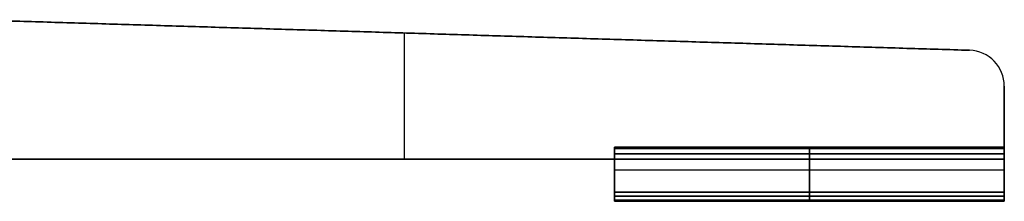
# Model space of a CAD drawing. Header units: millimetres. Extents: x -291 to 291, y -7 to 490.
# Tile 12 of 13: x 44 to 208, y -7 to 23. Entities that reach past the tile are written whole.
import ezdxf

# ---------------------------------------------------------------- set-up
doc = ezdxf.new("R2010")
doc.units = ezdxf.units.MM
doc.header["$MEASUREMENT"] = 0
doc.layers.add('IGES LEVEL 12', color=7, linetype='Continuous')
doc.layers.add('IGES LEVEL 3', color=7, linetype='Continuous')

msp = doc.modelspace()

# ---------------------------------------------------------------- linework, layer by layer
at = {"layer": 'IGES LEVEL 12', "extrusion": (1, 0, 0)}
for centre, start, end in [((1.8, 5.63, 143), 270, 0), ((1.8, -7.03, 143), 291.8014, 360), ((1.8, 5.63, 208), 270, 0), ((1.8, 7.29, 208), 0, 68.1986), ((1.8, -7.03, 208), 291.8014, 0), ((1.8, -5.37, 208), 0, 90), ((-6.8, 8.13, 143), 180, 270), ((-6.8, -7.87, 143), 90, 180), ((-6.8, -9.97, 143), 180, 270), ((-6.8, 10.23, 208), 90, 180), ((-6.8, 8.13, 208), 180, 270), ((-6.8, -7.87, 208), 90, 180), ((-6.8, -9.97, 208), 180, 270)]:
    msp.add_arc(centre, 0.2, start, end, dxfattribs=at)
at = {"layer": 'IGES LEVEL 12', "extrusion": (1, -2.84217e-14, -2.52435e-29)}
msp.add_arc((1.8, 7.29, 143), 0.2, 0, 68.1986, dxfattribs=at)
at = {"layer": 'IGES LEVEL 12', "extrusion": (1, -2.84217e-14, 0)}
msp.add_arc((1.8, -5.37, 143), 0.2, 0, 90, dxfattribs=at)
at = {"layer": 'IGES LEVEL 12', "color": 253, "extrusion": (1, -2.84217e-14, 0)}
for centre, end in [((1.8, -5.37, 143), 90), ((1.8, 7.29, 143), 68.1986), ((1.8, 7.29, 143), 68.1986), ((1.8, -5.37, 143), 90)]:
    msp.add_arc(centre, 0.2, 0, end, dxfattribs=at)
at = {"layer": 'IGES LEVEL 12', "color": 253, "extrusion": (1, 0, 0)}
for centre, start, end in [((1.8, -7.03, 143), 291.8014, 360), ((1.8, 5.63, 143), 270, 0), ((1.8, 5.63, 143), 270, 0), ((1.8, -7.03, 143), 291.8014, 360), ((1.8, 5.63, 175.5), 270, 0), ((1.8, 7.29, 175.5), 0, 68.1986), ((1.8, -7.03, 175.5), 291.8014, 0), ((1.8, -5.37, 175.5), 0, 90), ((1.8, -5.37, 208), 0, 90), ((1.8, -7.03, 208), 291.8014, 0), ((1.8, 7.29, 208), 0, 68.1986), ((1.8, 5.63, 208), 270, 0), ((1.8, 5.63, 208), 270, 0), ((1.8, 7.29, 208), 0, 68.1986), ((1.8, -7.03, 208), 291.8014, 0), ((1.8, -5.37, 208), 0, 90), ((-6.8, -9.97, 143), 180, 270), ((-6.8, -7.87, 143), 90, 180), ((-6.8, 8.13, 143), 180, 270), ((-6.8, 8.13, 143), 180, 270), ((-6.8, -7.87, 143), 90, 180), ((-6.8, -9.97, 143), 180, 270), ((-6.8, 10.23, 175.5), 90, 180), ((-6.8, 8.13, 175.5), 180, 270), ((-6.8, -7.87, 175.5), 90, 180), ((-6.8, -9.97, 175.5), 180, 270), ((-6.8, -9.97, 208), 180, 270), ((-6.8, -7.87, 208), 90, 180), ((-6.8, 8.13, 208), 180, 270), ((-6.8, 10.23, 208), 90, 180), ((-6.8, 10.23, 208), 90, 180), ((-6.8, 8.13, 208), 180, 270), ((-6.8, -7.87, 208), 90, 180), ((-6.8, -9.97, 208), 180, 270)]:
    msp.add_arc(centre, 0.2, start, end, dxfattribs=at)
at = {"layer": 'IGES LEVEL 12', "extrusion": (1, 4.03897e-28, -2.84217e-14)}
msp.add_arc((-6.8, 10.23, 143), 0.2, 90, 180, dxfattribs=at)
at = {"layer": 'IGES LEVEL 12', "color": 253, "extrusion": (1, 4.03897e-28, -2.84217e-14)}
msp.add_arc((-6.8, 10.23, 143), 0.2, 90, 180, dxfattribs=at)
msp.add_arc((-6.8, 10.23, 143), 0.2, 90, 180, dxfattribs=at)
at = {"layer": 'IGES LEVEL 12'}
for points in [[(143, 2, 5.63), (175.5, 2, 5.63), (208, 2, 5.63)], [(143, 2, 7.29), (143, 2, 6.46), (143, 2, 5.63)], [(208, 2, 7.29), (175.5, 2, 7.29), (143, 2, 7.29)], [(143, 2, -7.03), (175.5, 2, -7.03), (208, 2, -7.03)], [(143, 2, -5.37), (143, 2, -6.2), (143, 2, -7.03)], [(208, 2, -5.37), (175.5, 2, -5.37), (143, 2, -5.37)], [(143, 1.87, 7.48), (175.5, 1.87, 7.48), (208, 1.87, 7.48)], [(143, -5.5, 10.43), (143, -1.81, 8.95), (143, 1.87, 7.48)], [(143, 1.87, -7.22), (143, -1.81, -8.7), (143, -5.5, -10.17)], [(208, 1.87, -7.22), (175.5, 1.87, -7.22), (143, 1.87, -7.22)], [(143, 1.8, 5.43), (143, 0.9, 5.43), (143, 0, 5.43)], [(208, 1.8, 5.43), (175.5, 1.8, 5.43), (143, 1.8, 5.43)], [(143, 1.8, -5.17), (175.5, 1.8, -5.17), (208, 1.8, -5.17)], [(143, 0, -5.17), (143, 0.9, -5.17), (143, 1.8, -5.17)], [(208, 2, 5.63), (208, 2, 6.46), (208, 2, 7.29)], [(208, 2, -7.03), (208, 2, -6.2), (208, 2, -5.37)], [(208, 1.87, 7.48), (208, -1.81, 8.95), (208, -5.5, 10.43)], [(208, -5.5, -10.17), (208, -1.81, -8.7), (208, 1.87, -7.22)], [(208, 0, 5.43), (208, 0.9, 5.43), (208, 1.8, 5.43)], [(208, 1.8, -5.17), (208, 0.9, -5.17), (208, 0, -5.17)], [(143, 0, 5.43), (143, 0, 0.13), (143, 0, -5.17)], [(143, 0, 5.43), (175.5, 0, 5.43), (208, 0, 5.43)], [(208, 0, -5.17), (175.5, 0, -5.17), (143, 0, -5.17)], [(208, 0, -5.17), (208, 0, 0.13), (208, 0, 5.43)], [(143, -5.5, 10.43), (175.5, -5.5, 10.43), (208, -5.5, 10.43)], [(143, -6.8, 10.43), (143, -6.15, 10.43), (143, -5.5, 10.43)], [(143, -5.5, 7.93), (143, -6.15, 7.93), (143, -6.8, 7.93)], [(143, -5.5, 7.93), (175.5, -5.5, 7.93), (208, -5.5, 7.93)], [(143, -5.5, -7.67), (143, -5.5, 0.13), (143, -5.5, 7.93)], [(143, -5.5, -7.67), (175.5, -5.5, -7.67), (208, -5.5, -7.67)], [(143, -6.8, -7.67), (143, -6.15, -7.67), (143, -5.5, -7.67)], [(143, -5.5, -10.17), (143, -6.15, -10.17), (143, -6.8, -10.17)], [(143, -5.5, -10.17), (175.5, -5.5, -10.17), (208, -5.5, -10.17)], [(208, -5.5, 10.43), (208, -6.15, 10.43), (208, -6.8, 10.43)], [(208, -6.8, 7.93), (208, -6.15, 7.93), (208, -5.5, 7.93)], [(208, -5.5, 7.93), (208, -5.5, 0.13), (208, -5.5, -7.67)], [(208, -5.5, -7.67), (208, -6.15, -7.67), (208, -6.8, -7.67)], [(208, -6.8, -10.17), (208, -6.15, -10.17), (208, -5.5, -10.17)], [(208, -6.8, 10.43), (175.5, -6.8, 10.43), (143, -6.8, 10.43)], [(143, -6.8, 7.93), (175.5, -6.8, 7.93), (208, -6.8, 7.93)], [(208, -6.8, -7.67), (175.5, -6.8, -7.67), (143, -6.8, -7.67)], [(143, -6.8, -10.17), (175.5, -6.8, -10.17), (208, -6.8, -10.17)], [(143, -7, 10.23), (175.5, -7, 10.23), (208, -7, 10.23)], [(143, -7, 8.13), (143, -7, 9.18), (143, -7, 10.23)], [(208, -7, 8.13), (175.5, -7, 8.13), (143, -7, 8.13)], [(143, -7, -7.87), (175.5, -7, -7.87), (208, -7, -7.87)], [(143, -7, -9.97), (143, -7, -8.92), (143, -7, -7.87)], [(208, -7, -9.97), (175.5, -7, -9.97), (143, -7, -9.97)], [(208, -7, 10.23), (208, -7, 9.18), (208, -7, 8.13)], [(208, -7, -7.87), (208, -7, -8.92), (208, -7, -9.97)]]:
    msp.add_open_spline(points, degree=2, dxfattribs=at)
at = {"layer": 'IGES LEVEL 12', "color": 253}
for points in [[(143, 2, -5.37), (143, 2, -6.2), (143, 2, -7.03)], [(143, 2, 7.29), (143, 2, 6.46), (143, 2, 5.63)], [(143, 2, 5.63), (175.5, 2, 5.63), (208, 2, 5.63)], [(143, 2, 5.63), (175.5, 2, 5.63), (208, 2, 5.63)], [(208, 2, 7.29), (175.5, 2, 7.29), (143, 2, 7.29)], [(143, 2, 7.29), (143, 2, 6.46), (143, 2, 5.63)], [(143, 2, 6.46), (175.5, 2, 6.46), (208, 2, 6.46)], [(208, 2, 7.29), (175.5, 2, 7.29), (143, 2, 7.29)], [(143, 2, -7.03), (175.5, 2, -7.03), (208, 2, -7.03)], [(208, 2, -5.37), (175.5, 2, -5.37), (143, 2, -5.37)], [(143, 2, -5.37), (143, 2, -6.2), (143, 2, -7.03)], [(143, 2, -7.03), (175.5, 2, -7.03), (208, 2, -7.03)], [(208, 2, -6.2), (175.5, 2, -6.2), (143, 2, -6.2)], [(208, 2, -5.37), (175.5, 2, -5.37), (143, 2, -5.37)], [(143, 1.97, 7.41), (175.5, 1.97, 7.41), (208, 1.97, 7.41)], [(143, 1.97, -7.15), (175.5, 1.97, -7.15), (208, 1.97, -7.15)], [(143, 1.95, 5.5), (175.5, 1.95, 5.5), (208, 1.95, 5.5)], [(143, 1.94, -5.23), (175.5, 1.94, -5.23), (208, 1.94, -5.23)], [(143, 1.87, -7.22), (143, -1.81, -8.7), (143, -5.5, -10.17)], [(143, -5.5, 10.43), (143, -1.81, 8.95), (143, 1.87, 7.48)], [(143, 1.87, 7.48), (175.5, 1.87, 7.48), (208, 1.87, 7.48)], [(143, -5.5, 10.43), (143, -1.81, 8.95), (143, 1.87, 7.48)], [(143, 1.87, 7.48), (175.5, 1.87, 7.48), (208, 1.87, 7.48)], [(208, 1.87, -7.22), (175.5, 1.87, -7.22), (143, 1.87, -7.22)], [(143, 1.87, -7.22), (143, -1.81, -8.7), (143, -5.5, -10.17)], [(208, 1.87, -7.22), (175.5, 1.87, -7.22), (143, 1.87, -7.22)], [(143, 0, -5.17), (143, 0.9, -5.17), (143, 1.8, -5.17)], [(143, 1.8, 5.43), (143, 0.9, 5.43), (143, 0, 5.43)], [(208, 1.8, 5.43), (175.5, 1.8, 5.43), (143, 1.8, 5.43)], [(143, 1.8, 5.43), (143, 0.9, 5.43), (143, 0, 5.43)], [(208, 1.8, 5.43), (175.5, 1.8, 5.43), (143, 1.8, 5.43)], [(143, 1.8, -5.17), (175.5, 1.8, -5.17), (208, 1.8, -5.17)], [(143, 0, -5.17), (143, 0.9, -5.17), (143, 1.8, -5.17)], [(143, 1.8, -5.17), (175.5, 1.8, -5.17), (208, 1.8, -5.17)], [(175.5, 2, 5.63), (175.5, 2, 6.46), (175.5, 2, 7.29)], [(175.5, 2, -7.03), (175.5, 2, -6.2), (175.5, 2, -5.37)], [(175.5, 1.87, 7.48), (175.5, -1.81, 8.95), (175.5, -5.5, 10.43)], [(175.5, -5.5, -10.17), (175.5, -1.81, -8.7), (175.5, 1.87, -7.22)], [(175.5, 0, 5.43), (175.5, 0.9, 5.43), (175.5, 1.8, 5.43)], [(175.5, 1.8, -5.17), (175.5, 0.9, -5.17), (175.5, 0, -5.17)], [(208, 2, -5.37), (208, 2, -6.2), (208, 2, -7.03)], [(208, 2, 7.29), (208, 2, 6.46), (208, 2, 5.63)], [(208, 2, 5.63), (208, 2, 6.46), (208, 2, 7.29)], [(208, 2, -7.03), (208, 2, -6.2), (208, 2, -5.37)], [(208, 1.87, -7.22), (208, -1.81, -8.7), (208, -5.5, -10.17)], [(208, -5.5, 10.43), (208, -1.81, 8.95), (208, 1.87, 7.48)], [(208, 1.87, 7.48), (208, -1.81, 8.95), (208, -5.5, 10.43)], [(208, -5.5, -10.17), (208, -1.81, -8.7), (208, 1.87, -7.22)], [(208, 1.8, 5.43), (208, 0.9, 5.43), (208, 0, 5.43)], [(208, 0, -5.17), (208, 0.9, -5.17), (208, 1.8, -5.17)], [(208, 0, 5.43), (208, 0.9, 5.43), (208, 1.8, 5.43)], [(208, 1.8, -5.17), (208, 0.9, -5.17), (208, 0, -5.17)], [(143, 0.9, 5.43), (175.5, 0.9, 5.43), (208, 0.9, 5.43)], [(208, 0.9, -5.17), (175.5, 0.9, -5.17), (143, 0.9, -5.17)], [(143, 0, 5.43), (143, 0, 0.13), (143, 0, -5.17)], [(143, -5.5, 0.13), (143, -2.75, 0.13), (143, 0, 0.13)], [(208, 0, 5.43), (175.5, 0, 5.43), (143, 0, 5.43)], [(143, 0, 5.43), (143, 0, 0.13), (143, 0, -5.17)], [(143, 0, -5.17), (175.5, 0, -5.17), (208, 0, -5.17)], [(208, 0, 0.13), (175.5, 0, 0.13), (143, 0, 0.13)], [(143, 0, 5.43), (175.5, 0, 5.43), (208, 0, 5.43)], [(208, 0, -5.17), (175.5, 0, -5.17), (143, 0, -5.17)], [(175.5, 0, -5.17), (175.5, 0, 0.13), (175.5, 0, 5.43)], [(208, 0, 5.43), (208, 0, 0.13), (208, 0, -5.17)], [(208, -5.5, 0.13), (208, -2.75, 0.13), (208, 0, 0.13)], [(208, 0, -5.17), (208, 0, 0.13), (208, 0, 5.43)], [(208, -1.81, 8.95), (175.5, -1.81, 8.95), (143, -1.81, 8.95)], [(208, -1.81, -8.7), (175.5, -1.81, -8.7), (143, -1.81, -8.7)], [(143, -2.5, -8.97), (143, -2.5, 0.13), (143, -2.5, 9.23)], [(208, -2.5, -8.97), (208, -2.5, 0.13), (208, -2.5, 9.23)], [(143, -5.5, -10.17), (143, -6.15, -10.17), (143, -6.8, -10.17)], [(143, -6.8, -7.67), (143, -6.15, -7.67), (143, -5.5, -7.67)], [(143, -5.5, -7.67), (143, -5.5, 0.13), (143, -5.5, 7.93)], [(143, -5.5, 7.93), (143, -6.15, 7.93), (143, -6.8, 7.93)], [(143, -6.8, 10.43), (143, -6.15, 10.43), (143, -5.5, 10.43)], [(208, -5.5, 10.43), (175.5, -5.5, 10.43), (143, -5.5, 10.43)], [(143, -6.8, 10.43), (143, -6.15, 10.43), (143, -5.5, 10.43)], [(143, -5.5, 10.43), (175.5, -5.5, 10.43), (208, -5.5, 10.43)], [(208, -5.5, 7.93), (175.5, -5.5, 7.93), (143, -5.5, 7.93)], [(143, -5.5, 7.93), (143, -6.15, 7.93), (143, -6.8, 7.93)], [(208, -5.5, -7.67), (175.5, -5.5, -7.67), (143, -5.5, -7.67)], [(143, -5.5, -7.67), (143, -5.5, 0.13), (143, -5.5, 7.93)], [(143, -5.5, 7.93), (175.5, -5.5, 7.93), (208, -5.5, 7.93)], [(208, -5.5, 0.13), (175.5, -5.5, 0.13), (143, -5.5, 0.13)], [(143, -6.8, -7.67), (143, -6.15, -7.67), (143, -5.5, -7.67)], [(143, -5.5, -7.67), (175.5, -5.5, -7.67), (208, -5.5, -7.67)], [(208, -5.5, -10.17), (175.5, -5.5, -10.17), (143, -5.5, -10.17)], [(143, -5.5, -10.17), (143, -6.15, -10.17), (143, -6.8, -10.17)], [(143, -5.5, -10.17), (175.5, -5.5, -10.17), (208, -5.5, -10.17)], [(208, -6.15, 10.43), (175.5, -6.15, 10.43), (143, -6.15, 10.43)], [(143, -6.15, 7.93), (175.5, -6.15, 7.93), (208, -6.15, 7.93)], [(208, -6.15, -7.67), (175.5, -6.15, -7.67), (143, -6.15, -7.67)], [(208, -6.15, -10.17), (175.5, -6.15, -10.17), (143, -6.15, -10.17)], [(175.5, -6.8, 10.43), (175.5, -6.15, 10.43), (175.5, -5.5, 10.43)], [(175.5, -6.8, 7.93), (175.5, -6.15, 7.93), (175.5, -5.5, 7.93)], [(175.5, -5.5, 7.93), (175.5, -5.5, 0.13), (175.5, -5.5, -7.67)], [(175.5, -5.5, -7.67), (175.5, -6.15, -7.67), (175.5, -6.8, -7.67)], [(175.5, -6.8, -10.17), (175.5, -6.15, -10.17), (175.5, -5.5, -10.17)], [(208, -5.5, -10.17), (208, -6.15, -10.17), (208, -6.8, -10.17)], [(208, -6.8, -7.67), (208, -6.15, -7.67), (208, -5.5, -7.67)], [(208, -5.5, -7.67), (208, -5.5, 0.13), (208, -5.5, 7.93)], [(208, -5.5, 7.93), (208, -6.15, 7.93), (208, -6.8, 7.93)], [(208, -6.8, 10.43), (208, -6.15, 10.43), (208, -5.5, 10.43)], [(208, -5.5, 10.43), (208, -6.15, 10.43), (208, -6.8, 10.43)], [(208, -6.8, 7.93), (208, -6.15, 7.93), (208, -5.5, 7.93)], [(208, -5.5, 7.93), (208, -5.5, 0.13), (208, -5.5, -7.67)], [(208, -5.5, -7.67), (208, -6.15, -7.67), (208, -6.8, -7.67)], [(208, -6.8, -10.17), (208, -6.15, -10.17), (208, -5.5, -10.17)], [(208, -6.8, 10.43), (175.5, -6.8, 10.43), (143, -6.8, 10.43)], [(208, -6.8, 10.43), (175.5, -6.8, 10.43), (143, -6.8, 10.43)], [(143, -6.8, 7.93), (175.5, -6.8, 7.93), (208, -6.8, 7.93)], [(143, -6.8, 7.93), (175.5, -6.8, 7.93), (208, -6.8, 7.93)], [(208, -6.8, -7.67), (175.5, -6.8, -7.67), (143, -6.8, -7.67)], [(208, -6.8, -7.67), (175.5, -6.8, -7.67), (143, -6.8, -7.67)], [(143, -6.8, -10.17), (175.5, -6.8, -10.17), (208, -6.8, -10.17)], [(143, -6.8, -10.17), (175.5, -6.8, -10.17), (208, -6.8, -10.17)], [(143, -6.94, 10.37), (175.5, -6.94, 10.37), (208, -6.94, 10.37)], [(143, -6.94, -7.73), (175.5, -6.94, -7.73), (208, -6.94, -7.73)], [(143, -6.95, 8), (175.5, -6.95, 8), (208, -6.95, 8)], [(143, -6.95, -10.1), (175.5, -6.95, -10.1), (208, -6.95, -10.1)], [(143, -7, -9.97), (143, -7, -8.92), (143, -7, -7.87)], [(143, -7, 8.13), (143, -7, 9.18), (143, -7, 10.23)], [(143, -7, 10.23), (175.5, -7, 10.23), (208, -7, 10.23)], [(208, -7, 8.13), (175.5, -7, 8.13), (143, -7, 8.13)], [(143, -7, 8.13), (143, -7, 9.18), (143, -7, 10.23)], [(143, -7, 10.23), (175.5, -7, 10.23), (208, -7, 10.23)], [(208, -7, 9.18), (175.5, -7, 9.18), (143, -7, 9.18)], [(208, -7, 8.13), (175.5, -7, 8.13), (143, -7, 8.13)], [(143, -7, -7.87), (175.5, -7, -7.87), (208, -7, -7.87)], [(208, -7, -9.97), (175.5, -7, -9.97), (143, -7, -9.97)], [(143, -7, -9.97), (143, -7, -8.92), (143, -7, -7.87)], [(143, -7, -7.87), (175.5, -7, -7.87), (208, -7, -7.87)], [(208, -7, -8.92), (175.5, -7, -8.92), (143, -7, -8.92)], [(208, -7, -9.97), (175.5, -7, -9.97), (143, -7, -9.97)], [(175.5, -7, 8.13), (175.5, -7, 9.18), (175.5, -7, 10.23)], [(175.5, -7, -7.87), (175.5, -7, -8.92), (175.5, -7, -9.97)], [(208, -7, -9.97), (208, -7, -8.92), (208, -7, -7.87)], [(208, -7, 8.13), (208, -7, 9.18), (208, -7, 10.23)], [(208, -7, 10.23), (208, -7, 9.18), (208, -7, 8.13)], [(208, -7, -7.87), (208, -7, -8.92), (208, -7, -9.97)]]:
    msp.add_open_spline(points, degree=2, dxfattribs=at)
at = {"layer": 'IGES LEVEL 3'}
for centre, start in [((202, 12.18, -5), 360), ((202, 12.18, 5), 0)]:
    msp.add_arc(centre, 6, start, 88.25, dxfattribs=at)
at = {"layer": 'IGES LEVEL 3', "color": 253}
for centre, start in [((202, 12.18, 5), 0), ((202, 12.18, -5), 360), ((202, 12.18, 5), 0), ((202, 12.18, -5), 360), ((202, 12.18), 0)]:
    msp.add_arc(centre, 6, start, 88.25, dxfattribs=at)
at = {"layer": 'IGES LEVEL 3'}
for points in [[(202.18, 18.18, 5), (118.77, 20.73, 5), (35.36, 23.27, 5)], [(35.36, 23.27, -5), (118.77, 20.73, -5), (202.18, 18.18, -5)], [(202.18, 18.18, -5), (202.18, 18.18), (202.18, 18.18, 5)], [(208, 0, 5), (208, 6.09, 5), (208, 12.18, 5)], [(208, 12.18, -5), (208, 6.09, -5), (208, 0, -5)], [(208, 12.18, 5), (208, 12.18), (208, 12.18, -5)], [(38, 0, 5), (123, 0, 5), (208, 0, 5)], [(208, 0, -5), (123, 0, -5), (38, 0, -5)], [(208, 0, -5), (208, 0), (208, 0, 5)]]:
    msp.add_open_spline(points, degree=2, dxfattribs=at)
at = {"layer": 'IGES LEVEL 3', "color": 253}
for points in [[(35.36, 23.27, 5), (118.77, 20.73, 5), (202.18, 18.18, 5)], [(35.36, 23.27, -5), (118.77, 20.73, -5), (202.18, 18.18, -5)], [(202.18, 18.18, 5), (118.77, 20.73, 5), (35.36, 23.27, 5)], [(35.36, 23.27, -5), (118.77, 20.73, -5), (202.18, 18.18, -5)], [(202.18, 18.18), (118.77, 20.73), (35.36, 23.27)], [(108, 0, 5), (108, 10.53, 5), (108, 21.06, 5)], [(108, 0, -5), (108, 10.53, -5), (108, 21.06, -5)], [(118.77, 20.73, 5), (118.77, 20.73), (118.77, 20.73, -5)], [(202.18, 18.18, -5), (202.18, 18.18), (202.18, 18.18, 5)], [(202.18, 18.18, -5), (202.18, 18.18), (202.18, 18.18, 5)], [(205.89, 16.75, -5), (205.89, 16.75), (205.89, 16.75, 5)], [(208, 12.18, 5), (208, 6.09, 5), (208, 0, 5)], [(208, 12.18, -5), (208, 6.09, -5), (208, 0, -5)], [(208, 0, 5), (208, 6.09, 5), (208, 12.18, 5)], [(208, 12.18, 5), (208, 12.18), (208, 12.18, -5)], [(208, 12.18, -5), (208, 6.09, -5), (208, 0, -5)], [(208, 0), (208, 6.09), (208, 12.18)], [(208, 12.18, 5), (208, 12.18), (208, 12.18, -5)], [(208, 6.09, -5), (208, 6.09), (208, 6.09, 5)], [(208, 0, 5), (123, 0, 5), (38, 0, 5)], [(208, 0, -5), (123, 0, -5), (38, 0, -5)], [(208, 0, -5), (123, 0, -5), (38, 0, -5)], [(38, 0, 5), (123, 0, 5), (208, 0, 5)], [(208, 0), (123, 0), (38, 0)], [(123, 0, 5), (123, 0), (123, 0, -5)], [(208, 0, 5), (208, 0), (208, 0, -5)], [(208, 0, -5), (208, 0), (208, 0, 5)]]:
    msp.add_open_spline(points, degree=2, dxfattribs=at)

doc.saveas('drawing.dxf')
